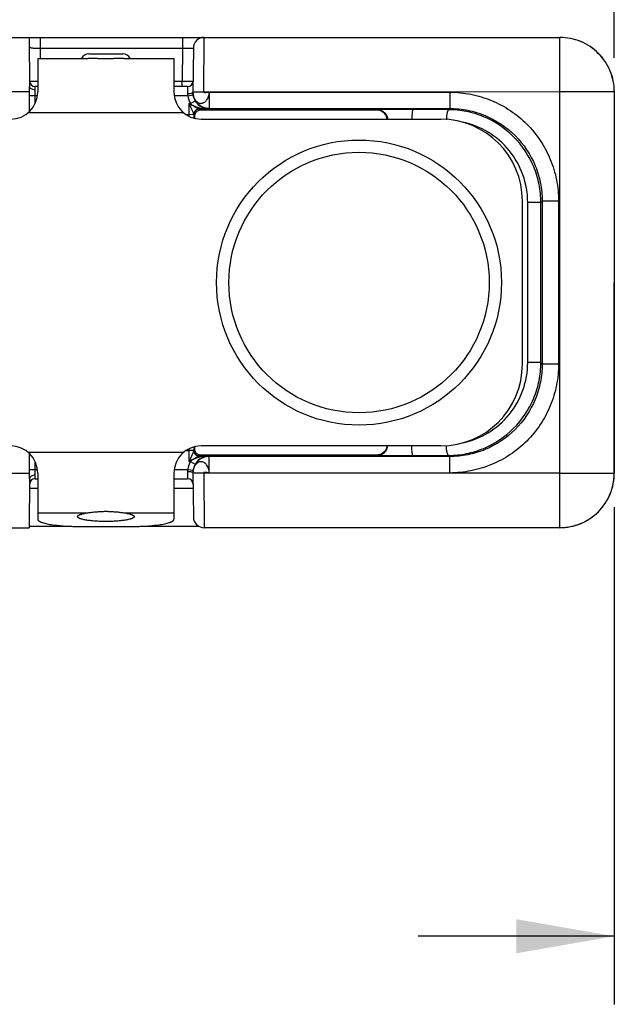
# Model space of a CAD drawing. Header units: inches. Extents: x 0 to 22, y 0 to 17.
# Tile 8 of 28: x 9.8 to 10.9, y 4.1 to 6. Entities that reach past the tile are written whole.
import ezdxf

# ---------------------------------------------------------------- set-up
doc = ezdxf.new("R2010")
doc.units = ezdxf.units.IN
doc.header["$LTSCALE"] = 1.21
doc.header["$MEASUREMENT"] = 0
doc.layers.get('0').update_dxf_attribs({"linetype": 'CONTINUOUS'})
for name, color, linetype in [('02___PRT_ALL_AXES', 7, 'CONTINUOUS'), ('DIMENSIONS', 7, 'CONTINUOUS'), ('FEATURES', 7, 'CONTINUOUS')]:
    doc.layers.add(name, color=color, linetype=linetype)
doc.styles.get("Standard").update_dxf_attribs({"font": 'txt', "width": 0.8})
doc.dimstyles.new('DIMSTYLE_1', dxfattribs={"dimtxt": 0.125, "dimasz": 0.18, "dimexe": 0.125, "dimexo": 0.0625, "dimgap": 0.0625, "dimtad": 0, "dimtih": 1, "dimtoh": 1, "dimdec": 1, "dimzin": 4, "dimdsep": 46, "dimtxsty": 'STANDARD', "dimblk": '_FILLED', "dimblk1": '_FILLED', "dimblk2": '_FILLED', "dimcen": 0.09, "dimadec": 0, "dimazin": 0, "dimtp": 0.001, "dimtm": 0.001, "dimtfac": 1, "dimtdec": 1, "dimtofl": 0, "dimtmove": 0, "dimatfit": 3, "dimldrblk": '_FILLED', "dimfxl": 1, "dimtolj": 1, "dimtzin": 4, "dimarcsym": 0})

# ---------------------------------------------------------------- blocks, each defined once
blk = doc.blocks.new('_FILLED')
at = {"color": 0, "linetype": 'BYBLOCK'}
blk.add_solid([(0, 0), (-1, 0.174), (-1, -0.174)], dxfattribs=at)
blk = doc.blocks.new('*D4')
at = {"layer": 'DIMENSIONS', "color": 2, "linetype": 'CONTINUOUS'}
for p, q in [((8.1045, 5.962), (8.1045, 6.7998)), ((10.8873, 5.8873), (10.8873, 6.7998)), ((8.1045, 6.6748), (8.8709, 6.6748)), ((10.8873, 6.6748), (10.1209, 6.6748))]:
    blk.add_line(p, q, dxfattribs=at)
at = {"layer": 'DIMENSIONS', "color": 2, "linetype": 'CONTINUOUS', "xscale": 0.18, "yscale": 0.18, "zscale": 0.18, "rotation": 180}
blk.add_blockref('_FILLED', (8.1045, 6.6748), dxfattribs=at)
at = {"layer": 'DIMENSIONS', "color": 2, "linetype": 'CONTINUOUS', "xscale": 0.18, "yscale": 0.18, "zscale": 0.18}
blk.add_blockref('_FILLED', (10.8873, 6.6748), dxfattribs=at)
at = {"layer": 'DIMENSIONS', "color": 2, "linetype": 'CONTINUOUS', "insert": (9.4959, 6.7373), "char_height": 0.125, "width": 1.125, "attachment_point": 2, "line_spacing_factor": 0.9}
blk.add_mtext('2.78{\\Ftxt.shx;\\W1.000000;\\H0.125000; }[70.7]', dxfattribs=at)
blk = doc.blocks.new('*D5')
at = {"layer": 'DIMENSIONS', "color": 2, "linetype": 'CONTINUOUS'}
for p, q in [((8.1045, 5.962), (8.1045, 7.4023)), ((12.4644, 5.6498), (12.4644, 7.4023)), ((8.1045, 7.2773), (9.6095, 7.2773)), ((12.4644, 7.2773), (10.9595, 7.2773))]:
    blk.add_line(p, q, dxfattribs=at)
at = {"layer": 'DIMENSIONS', "color": 2, "linetype": 'CONTINUOUS', "xscale": 0.18, "yscale": 0.18, "zscale": 0.18, "rotation": 180}
blk.add_blockref('_FILLED', (8.1045, 7.2773), dxfattribs=at)
at = {"layer": 'DIMENSIONS', "color": 2, "linetype": 'CONTINUOUS', "xscale": 0.18, "yscale": 0.18, "zscale": 0.18}
blk.add_blockref('_FILLED', (12.4644, 7.2773), dxfattribs=at)
at = {"layer": 'DIMENSIONS', "color": 2, "linetype": 'CONTINUOUS', "insert": (10.2845, 7.3398), "char_height": 0.125, "width": 1.225, "attachment_point": 2, "line_spacing_factor": 0.9}
blk.add_mtext('4.36{\\Ftxt.shx;\\W1.000000;\\H0.125000; }[110.7]', dxfattribs=at)
blk = doc.blocks.new('*D8')
at = {"layer": 'DIMENSIONS', "color": 2, "linetype": 'CONTINUOUS'}
for p, q in [((10.8873, 5.0623), (10.8873, 4.1498)), ((12.4644, 5.0386), (12.4644, 4.1498)), ((10.8873, 4.2748), (10.5273, 4.2748)), ((12.4644, 4.2748), (12.8244, 4.2748))]:
    blk.add_line(p, q, dxfattribs=at)
at = {"layer": 'DIMENSIONS', "color": 2, "linetype": 'CONTINUOUS', "xscale": 0.18, "yscale": 0.18, "zscale": 0.18}
blk.add_blockref('_FILLED', (10.8873, 4.2748), dxfattribs=at)
at = {"layer": 'DIMENSIONS', "color": 2, "linetype": 'CONTINUOUS', "xscale": 0.18, "yscale": 0.18, "zscale": 0.18, "rotation": 180}
blk.add_blockref('_FILLED', (12.4644, 4.2748), dxfattribs=at)
at = {"layer": 'DIMENSIONS', "color": 2, "linetype": 'CONTINUOUS', "insert": (11.6758, 4.3373), "char_height": 0.125, "width": 1.125, "attachment_point": 2, "line_spacing_factor": 0.9}
blk.add_mtext('1.58{\\Ftxt.shx;\\W1.000000;\\H0.125000; }[40.1]', dxfattribs=at)

msp = doc.modelspace()

# ---------------------------------------------------------------- linework, layer by layer
at = {"color": 7, "linetype": 'CONTINUOUS'}
for p, q in [((9.7794, 5.9248), (10.7873, 5.9248)), ((9.8128, 5.9248), (9.8135, 5.8348)), ((9.8329, 5.9248), (9.8329, 5.9048)), ((10.0942, 5.9248), (10.0942, 5.9048)), ((10.1335, 5.8248), (10.1342, 5.9248)), ((10.7873, 5.0248), (10.7873, 5.9248)), ((9.8329, 5.9048), (9.8331, 5.8863)), ((9.8329, 5.9048), (10.0942, 5.9048)), ((9.9223, 5.8948), (9.9848, 5.8948)), ((10.0942, 5.9048), (10.0936, 5.8448)), ((10.0942, 5.9048), (10.1142, 5.905)), ((10.1142, 5.905), (10.1134, 5.8235)), ((9.8135, 5.8448), (9.8285, 5.8448)), ((10.0785, 5.8448), (10.0936, 5.8448)), ((10.0936, 5.8348), (10.0936, 5.8448)), ((10.0936, 5.8448), (10.1136, 5.8448)), ((9.8135, 5.8248), (9.7537, 5.8248)), ((9.8135, 5.7892), (9.8135, 5.8348)), ((9.8285, 5.8348), (9.8235, 5.8348)), ((9.8235, 5.8286), (9.8235, 5.8348)), ((9.8235, 5.8031), (9.8235, 5.8286)), ((10.1036, 5.8348), (10.0785, 5.8348)), ((10.1036, 5.8348), (10.1035, 5.8217)), ((10.1135, 5.825), (10.1335, 5.8248)), ((10.5851, 5.8245), (10.1335, 5.8248)), ((10.1435, 5.8243), (10.5851, 5.8245)), ((10.1435, 5.8243), (10.1435, 5.7943)), ((10.7873, 5.8248), (10.5851, 5.8245)), ((10.5851, 5.8243), (10.5851, 5.7943)), ((10.8875, 5.8248), (10.7873, 5.8248)), ((10.8873, 5.8248), (10.8873, 5.1248)), ((10.8874, 5.1248), (10.8875, 5.8248)), ((9.828, 5.8178), (9.8135, 5.8178)), ((10.1039, 5.8178), (10.0791, 5.8178)), ((10.1039, 5.8178), (10.1138, 5.8193)), ((10.1061, 5.8033), (10.1061, 5.7829)), ((10.1061, 5.8033), (10.109, 5.8033)), ((10.109, 5.8033), (10.1176, 5.8083)), ((10.1251, 5.7933), (10.1268, 5.7916)), ((10.1251, 5.7933), (10.1434, 5.7933)), ((10.1268, 5.7916), (10.4509, 5.7916)), ((10.1435, 5.7943), (10.1434, 5.7933)), ((10.1435, 5.7943), (10.5851, 5.7943)), ((10.4518, 5.7925), (10.4509, 5.7916)), ((10.5176, 5.7925), (10.4518, 5.7925)), ((10.583, 5.7922), (10.5176, 5.7925)), ((10.583, 5.7922), (10.5851, 5.7943)), ((10.1061, 5.7829), (10.1019, 5.7829)), ((10.1151, 5.7831), (10.1061, 5.7829)), ((10.1061, 5.7829), (10.1061, 5.7802)), ((10.1151, 5.7833), (10.1171, 5.7813)), ((10.1285, 5.7748), (10.5685, 5.7748)), ((10.7185, 5.3248), (10.7185, 5.6248)), ((10.7524, 5.6217), (10.7283, 5.6217)), ((10.7283, 5.328), (10.7283, 5.6217)), ((10.7524, 5.6217), (10.755, 5.6244)), ((10.7524, 5.328), (10.7524, 5.6217)), ((10.785, 5.6244), (10.755, 5.6244)), ((10.755, 5.6244), (10.755, 5.3253)), ((10.785, 5.6244), (10.785, 5.3253)), ((10.7524, 5.328), (10.7283, 5.328)), ((10.755, 5.3253), (10.7524, 5.328)), ((10.785, 5.3253), (10.755, 5.3253)), ((10.5685, 5.1748), (10.1285, 5.1748)), ((9.8135, 5.1148), (9.8135, 5.1605)), ((10.1019, 5.1668), (10.1061, 5.1668)), ((10.1061, 5.1695), (10.1061, 5.1668)), ((10.1151, 5.1666), (10.1061, 5.1668)), ((10.1061, 5.1668), (10.1061, 5.1464)), ((10.1171, 5.1684), (10.1151, 5.1664)), ((10.1268, 5.1581), (10.1251, 5.1564)), ((10.1434, 5.1564), (10.1251, 5.1564)), ((10.4509, 5.1581), (10.1268, 5.1581)), ((10.1434, 5.1564), (10.1435, 5.1554)), ((10.5851, 5.1554), (10.1435, 5.1554)), ((10.1435, 5.1254), (10.1435, 5.1554)), ((10.4509, 5.1581), (10.4518, 5.1572)), ((10.4518, 5.1572), (10.5176, 5.1572)), ((10.5176, 5.1572), (10.583, 5.1574)), ((10.5851, 5.1554), (10.583, 5.1574)), ((10.5851, 5.1254), (10.5851, 5.1554)), ((9.8235, 5.1211), (9.8235, 5.1466)), ((10.109, 5.1464), (10.1061, 5.1464)), ((10.109, 5.1464), (10.1176, 5.1413)), ((9.7537, 5.1248), (9.8135, 5.1248)), ((9.8135, 5.1318), (9.828, 5.1318)), ((9.8235, 5.1148), (9.8235, 5.1211)), ((10.0791, 5.1318), (10.1039, 5.1318)), ((10.1035, 5.128), (10.1036, 5.1148)), ((10.1039, 5.1318), (10.1138, 5.1304)), ((10.1135, 5.128), (10.1134, 5.1262)), ((10.1134, 5.1262), (10.1142, 5.0447)), ((10.1335, 5.1248), (10.1135, 5.1247)), ((10.5851, 5.1252), (10.1335, 5.1248)), ((10.1335, 5.1248), (10.1342, 5.0248)), ((10.5851, 5.1252), (10.1435, 5.1254)), ((10.7873, 5.1248), (10.5851, 5.1252)), ((10.7873, 5.1248), (10.8874, 5.1248)), ((9.8135, 5.1148), (9.8128, 5.0248)), ((9.8235, 5.1148), (9.8285, 5.1148)), ((10.0785, 5.1148), (10.1036, 5.1148)), ((8.1315, 5.0248), (9.8128, 5.0248)), ((10.7873, 5.0248), (10.1342, 5.0248))]:
    msp.add_line(p, q, dxfattribs=at)
at = {"color": 3, "linetype": 'CONTINUOUS'}
for p, q in [((9.8134, 5.0973), (9.8285, 5.0973)), ((10.0785, 5.0973), (10.1137, 5.0973)), ((9.8128, 5.0273), (9.8908, 5.0273)), ((10.0163, 5.0273), (10.125, 5.0273))]:
    msp.add_line(p, q, dxfattribs=at)
at = {"color": 7, "linetype": 'CONTINUOUS'}
for points in [[(10.1134, 5.8235), (10.1135, 5.8216), (10.1138, 5.82), (10.114, 5.819), (10.114, 5.8187)], [(10.114, 5.131), (10.1139, 5.1306), (10.1137, 5.1295), (10.1135, 5.128)]]:
    msp.add_lwpolyline(points, dxfattribs=at)
for radius in [0.2617, 0.2391]:
    msp.add_circle((10.4185, 5.4748), radius, dxfattribs=at)
for centre, radius, start, end in [((10.1342, 5.9048), 0.02, 90, 179.5), ((9.9223, 5.8798), 0.015, 90, 154.4208), ((9.9848, 5.8798), 0.015, 25.5792, 90), ((9.8235, 5.8448), 0.01, 180.5, 269.9999), ((10.1036, 5.8448), 0.01, 270, 359.5001), ((10.1434, 5.8236), 0.03, 181.486, 188.289), ((10.1441, 5.824), 0.0308, 210.5862, 233.3825), ((10.1251, 5.7833), 0.01, 90.0034, 179.8781), ((10.1251, 5.7833), 0.01, 90.0033, 179.9967), ((10.1442, 5.8241), 0.0308, 233.3629, 239.6883), ((10.1441, 5.824), 0.0308, 239.6907, 241.6359), ((10.1441, 5.8239), 0.0307, 241.6386, 246.3269), ((10.144, 5.8237), 0.0304, 246.3071, 268.9942), ((11.3235, 5.7831), 1.2084, 179.9903, 180.2952), ((10.5685, 5.6248), 0.15, 0, 90), ((10.5685, 5.3248), 0.15, 270, 360), ((11.2482, 5.1669), 1.1331, 179.7003, 180.0251), ((10.1251, 5.1664), 0.01, 180.0033, 269.9967), ((10.1251, 5.1664), 0.01, 180.1225, 270.0024), ((10.1442, 5.1256), 0.0308, 120.3115, 126.6369), ((10.1441, 5.1257), 0.0308, 118.3641, 120.3091), ((10.1441, 5.1258), 0.0307, 113.6729, 118.3614), ((10.144, 5.1261), 0.0303, 90.9646, 113.7339), ((10.1441, 5.1257), 0.0308, 126.6344, 149.3967), ((10.1434, 5.1261), 0.03, 171.7106, 178.0862), ((10.7872, 5.1248), 0.1, 335.0235, 359.9996), ((9.8235, 5.1048), 0.01, 90, 179.5001), ((10.1036, 5.1048), 0.01, 0.5, 90), ((10.787, 5.125), 0.1003, 322.0516, 333.8904), ((10.7875, 5.1247), 0.0997, 333.9058, 335.021), ((10.7875, 5.1246), 0.0997, 320.2403, 322.035), ((10.1342, 5.0448), 0.02, 180.5, 270), ((10.7871, 5.1251), 0.1003, 296.2843, 307.8466), ((10.7875, 5.1246), 0.0997, 307.8622, 309.896), ((10.7871, 5.125), 0.1002, 309.9063, 320.2298), ((10.7872, 5.1252), 0.1003, 270.0233, 282.5971), ((10.7874, 5.1244), 0.0995, 282.6119, 283.4717), ((10.7872, 5.125), 0.1002, 283.4866, 294.5824), ((10.7874, 5.1246), 0.0997, 294.5934, 296.2698)]:
    msp.add_arc(centre, radius, start, end, dxfattribs=at)
for centre, start_param, end_param in [((10.1168, 5.7716), -1.339898, -1.064475), ((10.1168, 5.1781), -2.077118, -1.801695)]:
    msp.add_ellipse(centre, major_axis=(0, 0.02), ratio=0.017455, start_param=start_param, end_param=end_param, dxfattribs=at)
for points, knots in [([(10.8873, 5.8248), (10.8873, 5.8379), (10.8821, 5.8642), (10.8598, 5.8974), (10.8266, 5.9196), (10.8003, 5.9248), (10.7873, 5.9248)], [0, 0, 0, 0, 0.250024, 0.500025, 0.750011, 1, 1, 1, 1]), ([(10.8875, 5.8248), (10.8875, 5.8379), (10.8823, 5.8642), (10.86, 5.8974), (10.8268, 5.9196), (10.8005, 5.9248), (10.7875, 5.9248)], [0, 0, 0, 0, 0.249956, 0.499995, 0.750038, 1, 1, 1, 1]), ([(9.8129, 5.9082), (9.8129, 5.9079), (9.8133, 5.9071), (9.8146, 5.9064), (9.8164, 5.9059), (9.82, 5.9053), (9.8256, 5.905), (9.8304, 5.9049), (9.8329, 5.9048)], [0, 0, 0, 0, 0.049917, 0.113926, 0.204529, 0.323781, 0.633693, 1, 1, 1, 1]), ([(9.8235, 5.8286), (9.8223, 5.8286), (9.8198, 5.8289), (9.8165, 5.8302), (9.8142, 5.8322), (9.8135, 5.834), (9.8135, 5.8348)], [0, 0, 0, 0, 0.299867, 0.574096, 0.805173, 1, 1, 1, 1]), ([(10.1035, 5.8217), (10.1047, 5.8217), (10.1071, 5.8217), (10.1102, 5.8222), (10.1123, 5.8227), (10.1134, 5.8235), (10.1135, 5.8239)], [0, 0, 0, 0, 0.362697, 0.674156, 0.890768, 1, 1, 1, 1]), ([(10.1435, 5.7943), (10.1395, 5.7943), (10.1316, 5.7959), (10.1216, 5.8027), (10.1149, 5.8127), (10.1134, 5.8207), (10.1135, 5.8246)], [0, 0, 0, 0, 0.250049, 0.500025, 0.749986, 1, 1, 1, 1]), ([(10.1135, 5.8246), (10.1134, 5.8219), (10.1141, 5.8167), (10.1171, 5.8099), (10.1218, 5.8051), (10.1279, 5.8032), (10.1341, 5.805), (10.1391, 5.8097), (10.1424, 5.8165), (10.1434, 5.8216), (10.1435, 5.8243)], [0, 0, 0, 0, 0.143631, 0.276269, 0.392713, 0.497214, 0.602641, 0.7212, 0.855575, 1, 1, 1, 1]), ([(10.1435, 5.8243), (10.1424, 5.8244), (10.1409, 5.8241), (10.1388, 5.8237), (10.1372, 5.8234), (10.1358, 5.8233), (10.1346, 5.8233), (10.1336, 5.8238), (10.1335, 5.8245), (10.1335, 5.8248)], [0, 0, 0, 0, 0.279276, 0.43451, 0.584512, 0.717908, 0.825996, 0.910108, 1, 1, 1, 1]), ([(10.5851, 5.8245), (10.5916, 5.8245), (10.6047, 5.8236), (10.6241, 5.8208), (10.6432, 5.816), (10.6678, 5.8072), (10.6969, 5.7917), (10.7274, 5.7667), (10.7524, 5.7362), (10.771, 5.7014), (10.7825, 5.6636), (10.785, 5.6374), (10.785, 5.6244)], [0, 0, 0, 0, 0.062525, 0.125072, 0.187607, 0.250174, 0.375156, 0.500155, 0.625151, 0.750133, 0.875088, 1, 1, 1, 1]), ([(10.1061, 5.8033), (10.107, 5.8014), (10.1087, 5.7976), (10.1109, 5.793), (10.1125, 5.7894), (10.1136, 5.7869), (10.1145, 5.7849), (10.1151, 5.7836), (10.1151, 5.7831)], [0, 0, 0, 0, 0.283387, 0.561489, 0.695405, 0.821982, 0.929861, 1, 1, 1, 1]), ([(10.1061, 5.8033), (10.108, 5.8023), (10.1107, 5.8009), (10.1144, 5.799), (10.1171, 5.7976), (10.1196, 5.7963), (10.1217, 5.7952), (10.1231, 5.7944), (10.1241, 5.794), (10.1247, 5.7936), (10.1251, 5.7934), (10.1251, 5.7933)], [0, 0, 0, 0, 0.290387, 0.433809, 0.574627, 0.710822, 0.838078, 0.895411, 0.94547, 0.982696, 1, 1, 1, 1]), ([(10.109, 5.8033), (10.1114, 5.8012), (10.1168, 5.7981), (10.1284, 5.7943), (10.1375, 5.7933), (10.1434, 5.7933)], [0, 0, 0, 0, 0.256859, 0.507809, 1, 1, 1, 1]), ([(10.1171, 5.7813), (10.1171, 5.7829), (10.1177, 5.7858), (10.1208, 5.79), (10.1245, 5.7916), (10.1268, 5.7916)], [0, 0, 0, 0, 0.302931, 0.560608, 1, 1, 1, 1]), ([(10.1251, 5.7933), (10.1251, 5.7933), (10.1251, 5.7933), (10.1251, 5.7933), (10.1251, 5.7933)], [0, 0, 0, 0, 0.584438, 1, 1, 1, 1]), ([(10.4702, 5.7749), (10.4697, 5.7776), (10.4678, 5.7824), (10.4629, 5.7877), (10.4571, 5.7908), (10.4529, 5.7916), (10.4509, 5.7916)], [0, 0, 0, 0, 0.291819, 0.548452, 0.780342, 1, 1, 1, 1]), ([(10.4518, 5.7925), (10.4538, 5.7925), (10.4581, 5.7917), (10.4641, 5.7884), (10.4691, 5.7827), (10.4708, 5.7777), (10.4712, 5.7749)], [0, 0, 0, 0, 0.218484, 0.449792, 0.707051, 1, 1, 1, 1]), ([(10.5176, 5.7925), (10.5174, 5.7925), (10.5171, 5.7919), (10.5168, 5.7909), (10.5165, 5.7893), (10.5161, 5.7862), (10.5157, 5.7813), (10.5156, 5.7772), (10.5156, 5.7749)], [0, 0, 0, 0, 0.02953, 0.089104, 0.180514, 0.301514, 0.61771, 1, 1, 1, 1]), ([(10.583, 5.7922), (10.5827, 5.7922), (10.5821, 5.7918), (10.581, 5.79), (10.58, 5.7862), (10.5792, 5.7806), (10.579, 5.7762), (10.5789, 5.7738)], [0, 0, 0, 0, 0.043766, 0.110208, 0.324754, 0.633525, 1, 1, 1, 1]), ([(10.7524, 5.6217), (10.7524, 5.6329), (10.7502, 5.6553), (10.7372, 5.6982), (10.7056, 5.7455), (10.6584, 5.777), (10.6161, 5.79), (10.594, 5.7922), (10.583, 5.7922)], [0, 0, 0, 0, 0.126268, 0.252398, 0.502567, 0.751267, 0.875726, 1, 1, 1, 1]), ([(10.5851, 5.7943), (10.5962, 5.7943), (10.6184, 5.7921), (10.6611, 5.7792), (10.7084, 5.7477), (10.7399, 5.7004), (10.7528, 5.6577), (10.755, 5.6355), (10.755, 5.6244)], [0, 0, 0, 0, 0.125255, 0.250552, 0.500004, 0.749455, 0.874749, 1, 1, 1, 1]), ([(10.1151, 5.7833), (10.1151, 5.7833), (10.1151, 5.7833), (10.1151, 5.7833), (10.1151, 5.7833)], [0, 0, 0, 0, 0.62229, 1, 1, 1, 1]), ([(10.7283, 5.6217), (10.7283, 5.6389), (10.7223, 5.6735), (10.6966, 5.719), (10.6573, 5.7531), (10.625, 5.7658), (10.6085, 5.7692)], [0, 0, 0, 0, 0.251968, 0.502885, 0.75219, 1, 1, 1, 1]), ([(10.583, 5.1574), (10.594, 5.1575), (10.6161, 5.1597), (10.6584, 5.1727), (10.7056, 5.2042), (10.7372, 5.2515), (10.7502, 5.2944), (10.7524, 5.3168), (10.7524, 5.328)], [0, 0, 0, 0, 0.124274, 0.248732, 0.497431, 0.747601, 0.873731, 1, 1, 1, 1]), ([(10.785, 5.3253), (10.785, 5.3123), (10.7825, 5.2861), (10.771, 5.2483), (10.7524, 5.2135), (10.7274, 5.183), (10.6969, 5.158), (10.6678, 5.1425), (10.6432, 5.1336), (10.6241, 5.1289), (10.6047, 5.1261), (10.5916, 5.1252), (10.5851, 5.1252)], [0, 0, 0, 0, 0.124912, 0.249867, 0.374849, 0.499845, 0.624844, 0.749826, 0.812393, 0.874928, 0.937475, 1, 1, 1, 1]), ([(10.755, 5.3253), (10.755, 5.3142), (10.7528, 5.292), (10.7399, 5.2493), (10.7084, 5.202), (10.6611, 5.1705), (10.6184, 5.1576), (10.5962, 5.1554), (10.5851, 5.1554)], [0, 0, 0, 0, 0.125251, 0.250545, 0.499996, 0.749448, 0.874745, 1, 1, 1, 1]), ([(10.6085, 5.1805), (10.625, 5.1839), (10.6573, 5.1966), (10.6966, 5.2307), (10.7223, 5.2762), (10.7283, 5.3108), (10.7283, 5.328)], [0, 0, 0, 0, 0.247809, 0.497113, 0.748031, 1, 1, 1, 1]), ([(10.4702, 5.1748), (10.4697, 5.1721), (10.4678, 5.1673), (10.4629, 5.162), (10.4571, 5.1589), (10.4529, 5.1581), (10.4509, 5.1581)], [0, 0, 0, 0, 0.291819, 0.548452, 0.780342, 1, 1, 1, 1]), ([(10.4518, 5.1572), (10.4538, 5.1572), (10.4581, 5.158), (10.4641, 5.1613), (10.4691, 5.167), (10.4709, 5.172), (10.4712, 5.1748)], [0, 0, 0, 0, 0.218468, 0.449741, 0.706935, 1, 1, 1, 1]), ([(10.5176, 5.1572), (10.5174, 5.1572), (10.5171, 5.1578), (10.5168, 5.1588), (10.5165, 5.1604), (10.5161, 5.1635), (10.5157, 5.1684), (10.5156, 5.1725), (10.5156, 5.1748)], [0, 0, 0, 0, 0.029529, 0.089103, 0.180513, 0.301512, 0.617707, 1, 1, 1, 1]), ([(10.583, 5.1574), (10.5827, 5.1575), (10.5821, 5.1579), (10.581, 5.1597), (10.58, 5.1635), (10.5792, 5.1691), (10.579, 5.1735), (10.5789, 5.1759)], [0, 0, 0, 0, 0.043766, 0.110208, 0.324754, 0.633525, 1, 1, 1, 1]), ([(10.1151, 5.1666), (10.1151, 5.1661), (10.1145, 5.1648), (10.1136, 5.1628), (10.1125, 5.1603), (10.1109, 5.1567), (10.1087, 5.1521), (10.107, 5.1483), (10.1061, 5.1464)], [0, 0, 0, 0, 0.070158, 0.178, 0.304613, 0.438517, 0.71662, 1, 1, 1, 1]), ([(10.1251, 5.1564), (10.1251, 5.1563), (10.1247, 5.1561), (10.1241, 5.1557), (10.1231, 5.1553), (10.1217, 5.1545), (10.1196, 5.1534), (10.1171, 5.1521), (10.1144, 5.1507), (10.1107, 5.1488), (10.108, 5.1474), (10.1061, 5.1464)], [0, 0, 0, 0, 0.017323, 0.054545, 0.104601, 0.161938, 0.289195, 0.425391, 0.566206, 0.709625, 1, 1, 1, 1]), ([(10.1434, 5.1564), (10.1375, 5.1564), (10.1284, 5.1554), (10.1168, 5.1516), (10.1114, 5.1485), (10.109, 5.1464)], [0, 0, 0, 0, 0.492191, 0.743141, 1, 1, 1, 1]), ([(10.1435, 5.1554), (10.1396, 5.1554), (10.1318, 5.1538), (10.1219, 5.1473), (10.1152, 5.1375), (10.1135, 5.1297), (10.1135, 5.1258)], [0, 0, 0, 0, 0.250017, 0.499985, 0.749936, 1, 1, 1, 1]), ([(10.1151, 5.1664), (10.1151, 5.1664), (10.1151, 5.1664), (10.1151, 5.1664), (10.1151, 5.1664)], [0, 0, 0, 0, 0.376952, 1, 1, 1, 1]), ([(10.1268, 5.1581), (10.1245, 5.1581), (10.1208, 5.1597), (10.1177, 5.1639), (10.1171, 5.1668), (10.1171, 5.1684)], [0, 0, 0, 0, 0.439392, 0.697069, 1, 1, 1, 1]), ([(10.1251, 5.1564), (10.1251, 5.1564), (10.1251, 5.1564), (10.1251, 5.1564), (10.1251, 5.1564)], [0, 0, 0, 0, 0.415595, 1, 1, 1, 1]), ([(10.1435, 5.1254), (10.1433, 5.1281), (10.1424, 5.1332), (10.1391, 5.14), (10.1341, 5.1447), (10.1279, 5.1465), (10.1218, 5.1446), (10.1171, 5.1398), (10.1141, 5.133), (10.1134, 5.1278), (10.1135, 5.1251)], [0, 0, 0, 0, 0.144424, 0.278801, 0.39736, 0.502785, 0.607283, 0.723729, 0.856372, 1, 1, 1, 1]), ([(9.8235, 5.1211), (9.8223, 5.1211), (9.8198, 5.1208), (9.8165, 5.1196), (9.8142, 5.1175), (9.8135, 5.1157), (9.8135, 5.1148)], [0, 0, 0, 0, 0.299065, 0.572703, 0.804004, 1, 1, 1, 1]), ([(10.1035, 5.128), (10.1047, 5.128), (10.1071, 5.128), (10.1102, 5.1275), (10.1123, 5.127), (10.1134, 5.1262), (10.1135, 5.1258)], [0, 0, 0, 0, 0.362704, 0.674165, 0.890773, 1, 1, 1, 1]), ([(10.1435, 5.1254), (10.1424, 5.1253), (10.1409, 5.1256), (10.1388, 5.1259), (10.1372, 5.1262), (10.1358, 5.1264), (10.1346, 5.1264), (10.1336, 5.1259), (10.1335, 5.1252), (10.1335, 5.1248)], [0, 0, 0, 0, 0.279015, 0.434404, 0.584734, 0.718453, 0.82662, 0.910374, 1, 1, 1, 1]), ([(10.7873, 5.0248), (10.8003, 5.0248), (10.8266, 5.0301), (10.8599, 5.0523), (10.8822, 5.0855), (10.8874, 5.1118), (10.8874, 5.1248)], [0, 0, 0, 0, 0.24996, 0.500004, 0.750045, 1, 1, 1, 1])]:
    msp.add_open_spline(points, degree=3, knots=knots, dxfattribs=at)
for points in [[(10.1035, 5.8217), (10.1034, 5.8204), (10.1036, 5.8191), (10.1039, 5.8178)], [(10.1039, 5.8178), (10.1046, 5.8127), (10.1064, 5.8077), (10.109, 5.8033)], [(10.1138, 5.8193), (10.1143, 5.8155), (10.1157, 5.8117), (10.1176, 5.8083)], [(10.109, 5.1464), (10.1064, 5.142), (10.1046, 5.137), (10.1039, 5.1318)], [(10.1176, 5.1413), (10.1157, 5.138), (10.1143, 5.1342), (10.1138, 5.1304)], [(10.1039, 5.1318), (10.1036, 5.1306), (10.1034, 5.1293), (10.1035, 5.128)]]:
    msp.add_open_spline(points, degree=3, dxfattribs=at)
at = {"layer": '02___PRT_ALL_AXES', "color": 7, "linetype": 'CONTINUOUS'}
for p, q in [((9.8285, 5.8863), (9.9203, 5.8863)), ((9.9868, 5.8863), (10.0785, 5.8863)), ((9.8285, 5.0521), (9.9203, 5.0521)), ((9.9868, 5.0521), (10.0785, 5.0521))]:
    msp.add_line(p, q, dxfattribs=at)
for points, knots in [([(9.9868, 5.8863), (9.9856, 5.8863), (9.9831, 5.8862), (9.9779, 5.8861), (9.971, 5.8859), (9.9624, 5.8856), (9.9535, 5.8855), (9.9447, 5.8856), (9.9361, 5.8859), (9.9292, 5.8861), (9.924, 5.8862), (9.9215, 5.8863), (9.9203, 5.8863)], [0, 0, 0, 0, 0.053945, 0.111284, 0.234214, 0.365093, 0.500009, 0.634924, 0.7658, 0.888723, 0.946057, 1, 1, 1, 1]), ([(9.9015, 5.0452), (9.9015, 5.0454), (9.9016, 5.0457), (9.9019, 5.0462), (9.9023, 5.0467), (9.9028, 5.0472), (9.9035, 5.0477), (9.9044, 5.0481), (9.9054, 5.0486), (9.9065, 5.0491), (9.9078, 5.0495), (9.9098, 5.0501), (9.9126, 5.0508), (9.9163, 5.0515), (9.9189, 5.0519), (9.9203, 5.0521)], [0, 0, 0, 0, 0.024142, 0.050456, 0.080641, 0.115806, 0.156581, 0.203316, 0.256198, 0.31531, 0.380626, 0.452068, 0.612859, 0.796285, 1, 1, 1, 1]), ([(9.9535, 5.0362), (9.9502, 5.0362), (9.9435, 5.0363), (9.9354, 5.0367), (9.9291, 5.0372), (9.9247, 5.0377), (9.9207, 5.0382), (9.9169, 5.0388), (9.9135, 5.0394), (9.9104, 5.0401), (9.9078, 5.0409), (9.9059, 5.0416), (9.9046, 5.0421), (9.9038, 5.0426), (9.9031, 5.043), (9.9026, 5.0434), (9.9021, 5.0438), (9.9018, 5.0443), (9.9016, 5.0447), (9.9015, 5.045), (9.9015, 5.0452)], [0, 0, 0, 0, 0.187584, 0.368277, 0.45385, 0.535215, 0.611643, 0.682426, 0.746947, 0.804685, 0.855185, 0.898169, 0.916799, 0.933521, 0.948378, 0.96145, 0.972869, 0.982847, 0.991726, 1, 1, 1, 1]), ([(9.9203, 5.0521), (9.9228, 5.0525), (9.928, 5.0532), (9.936, 5.0541), (9.9447, 5.0547), (9.9506, 5.0549), (9.9535, 5.0549)], [0, 0, 0, 0, 0.223663, 0.469888, 0.731182, 1, 1, 1, 1]), ([(9.9535, 5.0549), (9.9565, 5.0549), (9.9624, 5.0547), (9.971, 5.0541), (9.9791, 5.0532), (9.9843, 5.0525), (9.9868, 5.0521)], [0, 0, 0, 0, 0.26881, 0.530104, 0.776333, 1, 1, 1, 1]), ([(10.0055, 5.0452), (10.0055, 5.045), (10.0055, 5.0447), (10.0053, 5.0443), (10.005, 5.0438), (10.0045, 5.0434), (10.004, 5.043), (10.0033, 5.0426), (10.0025, 5.0421), (10.0012, 5.0416), (9.9993, 5.0409), (9.9967, 5.0401), (9.9936, 5.0394), (9.9902, 5.0388), (9.9864, 5.0382), (9.9824, 5.0377), (9.978, 5.0372), (9.9717, 5.0367), (9.9636, 5.0363), (9.9569, 5.0362), (9.9535, 5.0362)], [0, 0, 0, 0, 0.008274, 0.017153, 0.027131, 0.03855, 0.051622, 0.066479, 0.083201, 0.101831, 0.144815, 0.195315, 0.253053, 0.317574, 0.388357, 0.464785, 0.54615, 0.631723, 0.812416, 1, 1, 1, 1]), ([(9.9868, 5.0521), (9.9882, 5.0519), (9.9908, 5.0515), (9.9945, 5.0508), (9.9973, 5.0501), (9.9993, 5.0495), (10.0006, 5.0491), (10.0017, 5.0486), (10.0027, 5.0481), (10.0036, 5.0477), (10.0043, 5.0472), (10.0048, 5.0467), (10.0052, 5.0462), (10.0055, 5.0457), (10.0055, 5.0454), (10.0055, 5.0452)], [0, 0, 0, 0, 0.203715, 0.387141, 0.547932, 0.619374, 0.68469, 0.743802, 0.796684, 0.843419, 0.884194, 0.919359, 0.949544, 0.975858, 1, 1, 1, 1])]:
    msp.add_open_spline(points, degree=3, knots=knots, dxfattribs=at)
at = {"layer": 'FEATURES', "color": 7, "linetype": 'CONTINUOUS'}
for p, q in [((9.8285, 5.8863), (9.8285, 5.8248)), ((10.0785, 5.8863), (10.0785, 5.8248)), ((10.0967, 5.7863), (9.8104, 5.7863)), ((9.8104, 5.1634), (10.0967, 5.1634)), ((9.8285, 5.1248), (9.8285, 5.0402)), ((10.0785, 5.1248), (10.0785, 5.0402)), ((9.9035, 5.0271), (10.0035, 5.0271))]:
    msp.add_line(p, q, dxfattribs=at)
for centre, start, end in [((9.7785, 5.8248), 270, 360), ((10.1285, 5.8248), 180, 270), ((9.7785, 5.1248), 0, 90), ((10.1285, 5.1248), 90, 180)]:
    msp.add_arc(centre, 0.05, start, end, dxfattribs=at)
for points, knots in [([(9.8285, 5.0402), (9.8285, 5.0399), (9.8286, 5.0395), (9.8289, 5.0388), (9.8294, 5.0382), (9.83, 5.0376), (9.8308, 5.037), (9.8318, 5.0363), (9.833, 5.0357), (9.8343, 5.0351), (9.8358, 5.0346), (9.8381, 5.0338), (9.8414, 5.0328), (9.8457, 5.0318), (9.8507, 5.0309), (9.8561, 5.03), (9.862, 5.0293), (9.8683, 5.0286), (9.8773, 5.0279), (9.8891, 5.0273), (9.8987, 5.0271), (9.9035, 5.0271)], [0, 0, 0, 0, 0.008271, 0.017153, 0.027131, 0.038547, 0.051618, 0.066478, 0.083204, 0.101831, 0.122372, 0.14482, 0.195326, 0.253059, 0.317583, 0.388362, 0.464781, 0.546157, 0.631748, 0.812375, 1, 1, 1, 1]), ([(10.0035, 5.0271), (10.0084, 5.0271), (10.018, 5.0273), (10.0298, 5.0279), (10.0388, 5.0286), (10.0451, 5.0293), (10.051, 5.03), (10.0564, 5.0309), (10.0614, 5.0318), (10.0657, 5.0328), (10.069, 5.0338), (10.0713, 5.0346), (10.0728, 5.0351), (10.0741, 5.0357), (10.0753, 5.0363), (10.0763, 5.037), (10.0771, 5.0376), (10.0777, 5.0382), (10.0782, 5.0388), (10.0785, 5.0395), (10.0785, 5.0399), (10.0785, 5.0402)], [0, 0, 0, 0, 0.187625, 0.368252, 0.453843, 0.535219, 0.611638, 0.682417, 0.746941, 0.804674, 0.85518, 0.877628, 0.898169, 0.916796, 0.933522, 0.948382, 0.961453, 0.972869, 0.982847, 0.991729, 1, 1, 1, 1])]:
    msp.add_open_spline(points, degree=3, knots=knots, dxfattribs=at)

# ---------------------------------------------------------------- dimensions: what is measured, and where the dimension line sits
at = {"layer": 'DIMENSIONS', "color": 2, "linetype": 'CONTINUOUS'}
for base, p1, p2, picture, middle in [((12.4644, 7.2773), (8.1045, 5.8995), (12.4644, 5.5873), '*D5', (10.2845, 7.2773)), ((10.8873, 6.6748), (8.1045, 5.8995), (10.8873, 5.8248), '*D4', (9.4959, 6.6748)), ((12.4644, 4.2748), (10.8873, 5.1248), (12.4644, 5.1011), '*D8', (11.6758, 4.2748))]:
    dim = msp.add_linear_dim(base=base, p1=p1, p2=p2, dimstyle='DIMSTYLE_1', dxfattribs=at)
    dim.commit()
    dim.dimension.update_dxf_attribs({"geometry": picture, "text_midpoint": middle, "dimtype": 160})

doc.saveas('drawing.dxf')
